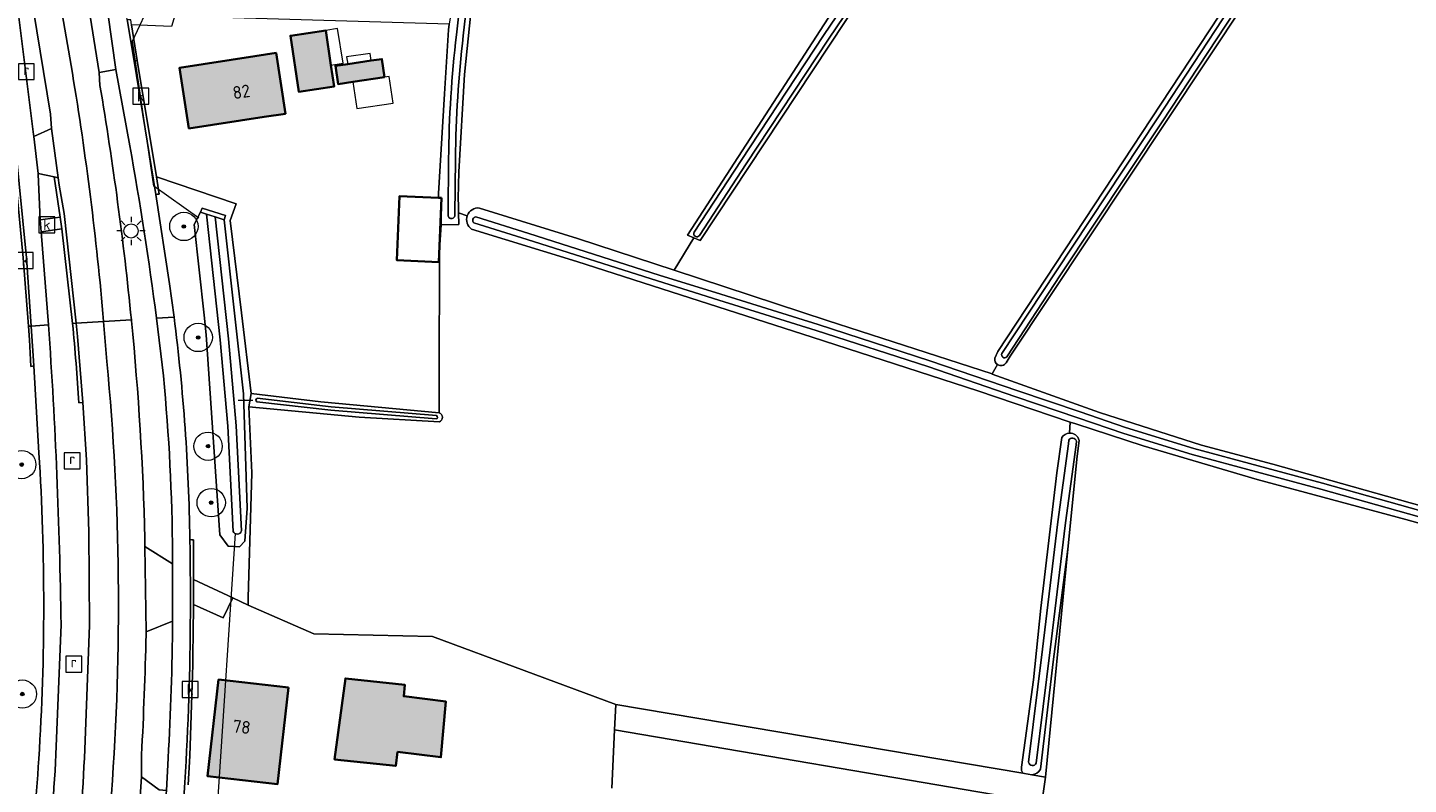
# Model space of a CAD drawing. Header units: metres. Extents: x 200031 to 204075, y 460125 to 464703.
# Tile 81 of 178: x 200751 to 200946, y 463943 to 464050. Entities that reach past the tile are written whole.
import ezdxf
from ezdxf.enums import TextEntityAlignment as Align

# ---------------------------------------------------------------- set-up
doc = ezdxf.new("R2010")
doc.units = ezdxf.units.M
doc.header["$LTSCALE"] = 2
doc.layers.get('0').update_dxf_attribs({"color": 253, "lineweight": 25})
for name, color, linetype, lineweight in [('B-WE-GR-BOOM-S', 253, 'Continuous', 25), ('B-WE-GR-BOUWLAND-GV', 253, 'Continuous', 13), ('B-WE-GR-GRAS-GV', 253, 'Continuous', 13), ('B-WE-IE-TERREINAFSCHEIDING_KUNSTMATIG_HEKWERK-G', 253, 'IE-TERREINAFSCHEIDING-KUNSTMATIG', 18), ('B-WE-IE-TERREINAFSCHEIDING_KUNSTMATIG_HEKWERK_RASTER-G', 253, 'IE-TERREINAFSCHEIDING-KUNSTMATIG', 18), ('B-WE-KL-ET_LS_OV_LICHTMAST-S', 253, 'Continuous', 25), ('B-WE-KW-KUNSTWERK_DUIKER-G', 253, 'Continuous', 18), ('B-WE-OG-BEBOUWING-GV', 253, 'Continuous', 35), ('B-WE-OG-BEBOUWING-T18', 253, 'Continuous', 18), ('B-WE-OG-BEBOUWING_LOODS-GV', 253, 'Continuous', 35), ('B-WE-OG-BEBOUWING_LUIFEL-GV', 253, 'Continuous', 18), ('B-WE-OG-TERREIN_CULTUURSCHEIDING-GV', 253, 'Continuous', 18), ('B-WE-OG-TERREIN_ERF-GV', 253, 'Continuous', 18), ('B-WE-OG-WATER-GV', 253, 'Continuous', 18), ('B-WE-OG-WATER_GREPPEL-GV', 253, 'Continuous', 18), ('B-WE-OG-WATER_SLOOT-GV', 253, 'Continuous', 18), ('B-WE-OG-WEG-GV', 253, 'Continuous', 18), ('B-WE-RI-GWA_KOLK-S', 253, 'Continuous', 25), ('B-WE-RI-GWA_RIOOLPUT-S', 253, 'Continuous', 25), ('B-WE-VH-VERHARDING_ASFALT-GV', 253, 'Continuous', 18), ('B-WE-VH-VERHARDING_BETON-A', 254, 'Continuous', 25), ('B-WE-VH-VERHARDING_BETON-GV', 253, 'Continuous', 18), ('B-WE-VH-VERHARDING_BETONSTRAATSTEEN-GV', 253, 'Continuous', 18)]:
    doc.layers.add(name, color=color, linetype=linetype, lineweight=lineweight)
doc.styles.add('NLCS-ISO', font='NLCS-ISO.ttf')
doc.styles.add('NLCS-ISO-M1000-T18', font='NLCS-ISO.ttf', dxfattribs={"height": 1.8})
doc.linetypes.add('IE-TERREINAFSCHEIDING-KUNSTMATIG', pattern='A,4,[82,NLCS.SHX,S=0.75,R=90,X=0,Y=0],4,-2', length=10)

# ---------------------------------------------------------------- blocks, each defined once
blk = doc.blocks.new('SKL-ET_OV_LICHTMAST-SO')
at = {"color": 0, "linetype": 'ByBlock', "lineweight": 18}
for points in [[(0, 2), (0, 1.25)], [(-1.25, 0), (-2, 0)], [(-1.41, 1.41), (-0.88, 0.88)], [(0.88, 0.88), (1.41, 1.41)], [(2, 0), (1.25, 0)], [(-1.41, -1.41), (-0.88, -0.88)], [(0, -1.25), (0, -2)], [(0.88, -0.88), (1.41, -1.41)]]:
    blk.add_lwpolyline(points, dxfattribs=at)
blk.add_circle((0, 0), 1, dxfattribs=at)
blk = doc.blocks.new('SRI-PUT_INSPECTIEPUT_RIOOLPUT-SO')
at = {"color": 0, "linetype": 'ByBlock', "lineweight": 18}
blk.add_lwpolyline([(-1.12, -1.12), (1.12, -1.12), (1.12, 1.12), (-1.12, 1.12)], close=True, dxfattribs=at)
at = {"color": 0, "linetype": 'ByBlock', "lineweight": 18, "style": 'NLCS-ISO'}
blk.add_text('r', height=1.5, dxfattribs=at).set_placement((0, 0.28), align=Align.MIDDLE_CENTER)
blk = doc.blocks.new('SRI-KOLK-SO')
at = {"color": 0, "linetype": 'ByBlock', "lineweight": 18}
blk.add_lwpolyline([(-1.125, -1.125), (1.125, -1.125), (1.125, 1.125), (-1.125, 1.125)], close=True, dxfattribs=at)
at = {"color": 0, "linetype": 'ByBlock', "lineweight": 18, "style": 'NLCS-ISO'}
blk.add_text('k', height=1.5, dxfattribs=at).set_placement((0, 0), align=Align.MIDDLE_CENTER)
blk = doc.blocks.new('SGR-BOOM_01-SO')
at = {"linetype": 'ByBlock', "lineweight": 18}
h = blk.add_hatch(color=0, dxfattribs=at)
h.dxf.hatch_style = 1
edge = h.paths.add_edge_path()
edge.add_arc((0, 0), 0.25, 0, 360)
at = {"color": 0, "linetype": 'ByBlock', "lineweight": 18}
for radius in [2, 0.25]:
    blk.add_circle((0, 0), radius, dxfattribs=at)

msp = doc.modelspace()

# ---------------------------------------------------------------- hatches: boundary and pattern name
at = {"layer": 'B-WE-VH-VERHARDING_BETON-A'}
h = msp.add_hatch(color=256, dxfattribs=at)
h.dxf.hatch_style = 1
h.paths.add_polyline_path([(200793.467, 464044.554), (200792.752, 464049.415), (200787.762, 464048.681), (200788.924, 464040.784), (200793.913, 464041.517)])
h = msp.add_hatch(color=256, dxfattribs=at)
h.dxf.hatch_style = 1
h.paths.add_polyline_path([(200784.071, 464037.235), (200787.043, 464037.691), (200785.725, 464046.274), (200782.753, 464045.818), (200772.113, 464044.184), (200773.431, 464035.601)])
h = msp.add_hatch(color=256, dxfattribs=at)
h.dxf.hatch_style = 1
h.paths.add_polyline_path([(200796.567, 464042.182), (200801.034, 464042.852), (200800.664, 464045.399), (200799.148, 464045.179), (200795.841, 464044.699), (200794.12, 464044.449), (200794.495, 464041.871)])
h = msp.add_hatch(color=256, dxfattribs=at)
h.dxf.hatch_style = 1
h.paths.add_polyline_path([(200787.485, 463956.691), (200777.616, 463957.81), (200776.068, 463944.161), (200785.937, 463943.042)])
h = msp.add_hatch(color=256, dxfattribs=at)
h.dxf.hatch_style = 1
h.paths.add_polyline_path([(200802.858, 463947.6), (200809.001, 463946.847), (200809.674, 463954.712), (200803.745, 463955.459), (200803.925, 463957.058), (200795.528, 463957.954), (200793.983, 463946.531), (200802.635, 463945.619)])

# ---------------------------------------------------------------- linework, layer by layer
at = {"layer": 'B-WE-GR-BOUWLAND-GV', "flags": 128}
for points in [[(201119.585, 463929.747), (201119.252, 463932.088), (201080.015, 463943.054), (201032.14, 463956.261), (200980.559, 463970.621), (200945.199, 463980.415), (200924.22, 463986.025), (200908.141, 463990.79), (200898.607, 463993.902), (200897.845, 463994.16), (200897.71, 463992.606)], [(200899.097, 463991.562), (200898.795, 463989.335), (200897.498, 463976.199), (200894.324, 463944.045), (200893.828, 463940.396)]]:
    msp.add_lwpolyline(points, dxfattribs=at)
at = {"layer": 'B-WE-GR-BOUWLAND-GV'}
msp.add_lwpolyline([(200897.71, 463992.606, -0.3694759), (200899.097, 463991.562)], format="xyb", dxfattribs=at)
at = {"layer": 'B-WE-GR-GRAS-GV', "flags": 128}
for points in [[(200945.317, 464087.876), (200928.191, 464061.882), (200889.363, 464003.439), (200888.774, 464002.532)], [(200887.211, 464003.163), (200887.617, 464004.138), (200927.005, 464063.908), (200923.532, 464066.197), (200922.967, 464065.316), (200910.422, 464072.649), (200906.64, 464074.86), (200890.367, 464084.371), (200888.007, 464085.751), (200885.613, 464082.162), (200886.542, 464081.668), (200845.602, 464019.769), (200844.717, 464020.153), (200841.929, 464015.589)], [(200813.942, 464058.823), (200812.31, 464043.234), (200811.521, 464029.486), (200811.455, 464025.697), (200811.472, 464024.747), (200811.491, 464023.705), (200812.718, 464023.289)], [(200814.454, 464024.371), (200828.257, 464020.087), (200841.929, 464015.589), (200844.717, 464020.153), (200843.824, 464020.541), (200865.332, 464053.738)], [(200812.718, 464023.289), (200811.491, 464023.705), (200811.52, 464022.045), (200809.017, 464022.02), (200808.797, 464018.49), (200808.743, 464000), (200808.731, 463995.479)], [(200897.71, 463992.606), (200897.845, 463994.16), (200884.803, 463998.579), (200861.427, 464006.144), (200828.191, 464016.84), (200813.336, 464021.408)], [(200841.929, 464015.589), (200863.535, 464008.483), (200886.798, 464000.945), (200887.587, 464002.271)], [(200887.587, 464002.271), (200886.798, 464000.945), (200886.825, 464000.936), (200901.962, 463995.519)], [(200808.778, 463994.165), (200797.467, 463994.832), (200781.875, 463996.328), (200782.294, 463986.976), (200781.793, 463969.349), (200781.783, 463968.311), (200791.042, 463964.281), (200807.79, 463963.882), (200833.669, 463954.304), (200891.149, 463944.582)], [(200901.962, 463995.519), (200916.382, 463990.905), (200926.424, 463988.231), (200945.837, 463982.764), (200966.047, 463977.198), (200986.232, 463971.716), (201002.516, 463967.196), (201011.173, 463979.972)], [(200890.94, 463945.425), (200892.663, 463957.755), (200893.664, 463967.892), (200895.948, 463986.967), (200896.651, 463991.961)], [(200890.868, 463940.902), (200833.51, 463950.704), (200833.147, 463942.493)]]:
    msp.add_lwpolyline(points, dxfattribs=at)
at = {"layer": 'B-WE-GR-GRAS-GV'}
for points in [[(200812.718, 464023.289, -0.3523669), (200814.454, 464024.371)], [(200813.336, 464021.408, -0.3381142), (200812.718, 464023.289)], [(200887.587, 464002.271, -0.3103842), (200887.211, 464003.163)], [(200888.774, 464002.532, -0.4163423), (200887.587, 464002.271)], [(200808.731, 463995.479, -0.7053465), (200808.778, 463994.165)], [(200896.651, 463991.961, -0.2461757), (200897.71, 463992.606)], [(200891.149, 463944.582, -0.1778972), (200890.94, 463945.425)]]:
    msp.add_lwpolyline(points, format="xyb", dxfattribs=at)
at = {"layer": 'B-WE-GR-GRAS-GV', "flags": 128}
msp.add_lwpolyline([(200891.359, 463944.547), (200891.149, 463944.582), (200833.669, 463954.304), (200833.51, 463950.704), (200890.868, 463940.902), (200893.828, 463940.396), (200894.324, 463944.045), (200892.393, 463944.372)], close=True, dxfattribs=at)
at = {"layer": 'B-WE-IE-TERREINAFSCHEIDING_KUNSTMATIG_HEKWERK-G', "flags": 128}
msp.add_lwpolyline([(200780.082, 464024.979), (200779.259, 464022.605)], dxfattribs=at)
at = {"layer": 'B-WE-IE-TERREINAFSCHEIDING_KUNSTMATIG_HEKWERK_RASTER-G', "flags": 128}
for points in [[(200780.831, 464009.585), (200779.259, 464022.605)], [(200781.793, 463969.349), (200782.294, 463986.976), (200781.875, 463996.328), (200782.209, 463998.176), (200780.831, 464009.585)]]:
    msp.add_lwpolyline(points, dxfattribs=at)
at = {"layer": 'B-WE-KW-KUNSTWERK_DUIKER-G', "flags": 128}
for points in [[(200774.84, 464022.937), (200768.49, 464027.435), (200765.447, 464047.94), (200768.225, 464053.893)], [(200780.376, 463997.229), (200782.439, 463997.227)], [(200775.029, 463902.566), (200779.993, 463978.404)]]:
    msp.add_lwpolyline(points, dxfattribs=at)
at = {"layer": 'B-WE-OG-BEBOUWING-GV', "flags": 128}
for points in [[(200793.467, 464044.554), (200792.752, 464049.415), (200787.762, 464048.681), (200788.924, 464040.784), (200793.913, 464041.517)], [(200784.071, 464037.235), (200787.043, 464037.691), (200785.725, 464046.274), (200782.753, 464045.818), (200772.113, 464044.184), (200773.431, 464035.601)], [(200796.567, 464042.182), (200801.034, 464042.852), (200800.664, 464045.399), (200799.148, 464045.179), (200795.841, 464044.699), (200794.12, 464044.449), (200794.495, 464041.871)], [(200787.485, 463956.691), (200777.616, 463957.81), (200776.068, 463944.161), (200785.937, 463943.042)], [(200802.858, 463947.6), (200809.001, 463946.847), (200809.674, 463954.712), (200803.745, 463955.459), (200803.925, 463957.058), (200795.528, 463957.954), (200793.983, 463946.531), (200802.635, 463945.619)]]:
    msp.add_lwpolyline(points, close=True, dxfattribs=at)
at = {"layer": 'B-WE-OG-BEBOUWING_LOODS-GV', "flags": 128}
msp.add_lwpolyline([(200809.083, 464025.794), (200808.641, 464025.813), (200803.172, 464026.049), (200802.781, 464017), (200808.692, 464016.744)], close=True, dxfattribs=at)
at = {"layer": 'B-WE-OG-BEBOUWING_LUIFEL-GV', "flags": 128}
for points in [[(200794.412, 464049.693), (200792.752, 464049.415), (200793.467, 464044.554), (200795.197, 464044.803)], [(200799.148, 464045.179), (200799.001, 464046.192), (200795.693, 464045.712), (200795.841, 464044.699)], [(200801.678, 464042.949), (200801.034, 464042.852), (200796.567, 464042.182), (200797.133, 464038.41), (200802.243, 464039.176)]]:
    msp.add_lwpolyline(points, close=True, dxfattribs=at)
at = {"layer": 'B-WE-OG-TERREIN_CULTUURSCHEIDING-GV', "flags": 128}
for points in [[(200892.393, 463944.372), (200894.324, 463944.045), (200897.498, 463976.199)], [(200897.498, 463976.199), (200895.425, 463960.329), (200893.638, 463945.147)]]:
    msp.add_lwpolyline(points, dxfattribs=at)
at = {"layer": 'B-WE-OG-TERREIN_CULTUURSCHEIDING-GV'}
msp.add_lwpolyline([(200893.638, 463945.147, -0.2416339), (200892.393, 463944.372)], format="xyb", dxfattribs=at)
at = {"layer": 'B-WE-OG-TERREIN_ERF-GV', "flags": 128}
for points in [[(200765.328, 464050.239), (200766.143, 464045.195), (200768.863, 464028.77), (200780.082, 464024.979), (200779.259, 464022.605), (200780.831, 464009.585), (200782.209, 463998.176), (200792.039, 463997.012), (200808.731, 463995.479), (200808.743, 464000), (200808.797, 464018.49), (200809.017, 464022.02), (200809.083, 464025.794), (200808.692, 464016.744), (200802.781, 464017), (200803.172, 464026.049), (200808.641, 464025.813), (200808.67, 464026.426), (200809.49, 464040.497), (200810.05, 464049.515), (200810.177, 464050.321), (200776.443, 464051.311), (200771.437, 464051.548), (200770.983, 464049.986)], [(200792.752, 464049.415), (200793.467, 464044.554), (200793.913, 464041.517), (200788.924, 464040.784), (200787.762, 464048.681)], [(200782.753, 464045.818), (200785.725, 464046.274), (200787.043, 464037.691), (200784.071, 464037.235), (200773.431, 464035.601), (200772.113, 464044.184)], [(200801.034, 464042.852), (200796.567, 464042.182), (200794.495, 464041.871), (200794.12, 464044.449), (200795.841, 464044.699), (200799.148, 464045.179), (200800.664, 464045.399)], [(200777.616, 463957.81), (200787.485, 463956.691), (200785.937, 463943.042), (200776.068, 463944.161)], [(200802.858, 463947.6), (200802.635, 463945.619), (200793.983, 463946.531), (200795.528, 463957.954), (200803.925, 463957.058), (200803.745, 463955.459), (200809.674, 463954.712), (200809.001, 463946.847)]]:
    msp.add_lwpolyline(points, close=True, dxfattribs=at)
msp.add_lwpolyline([(200833.147, 463942.493), (200833.51, 463950.704), (200833.669, 463954.304), (200807.79, 463963.882), (200791.042, 463964.281), (200781.783, 463968.311), (200779.609, 463969.361), (200778.263, 463966.517), (200774.069, 463968.377), (200774.062, 463966.776), (200774.031, 463965.855), (200773.966, 463959.824), (200773.922, 463958.495), (200773.546, 463947.019), (200773.329, 463942.964)], dxfattribs=at)
at = {"layer": 'B-WE-OG-WATER-GV', "flags": 128}
for points in [[(200943.693, 464088.308), (200932.23, 464070.846), (200920.359, 464052.569), (200910.116, 464036.981), (200895.792, 464015.386), (200888.184, 464003.826)], [(200888.874, 464003.372), (200896.482, 464014.931), (200910.806, 464036.526), (200921.051, 464052.118), (200932.922, 464070.395), (200944.383, 464087.855)]]:
    msp.add_lwpolyline(points, dxfattribs=at)
at = {"layer": 'B-WE-OG-WATER-GV'}
msp.add_lwpolyline([(200888.184, 464003.826, 0.8730511), (200888.874, 464003.372)], format="xyb", dxfattribs=at)
at = {"layer": 'B-WE-OG-WATER_GREPPEL-GV'}
for points in [[(200783.067, 463997.507, 0.6297799), (200783.013, 463997.034)], [(200808.317, 463994.591, 0.7168388), (200808.357, 463995.065)]]:
    msp.add_lwpolyline(points, format="xyb", dxfattribs=at)
at = {"layer": 'B-WE-OG-WATER_GREPPEL-GV', "flags": 128}
for points in [[(200783.013, 463997.034), (200793.476, 463995.834), (200808.317, 463994.591)], [(200808.357, 463995.065), (200793.523, 463996.308), (200783.067, 463997.507)]]:
    msp.add_lwpolyline(points, dxfattribs=at)
at = {"layer": 'B-WE-OG-WATER_SLOOT-GV', "flags": 128}
for points in [[(200823.404, 464097.293), (200822.084, 464093.811), (200821.784, 464093.019), (200816.277, 464078.727), (200814.132, 464072.7), (200812.622, 464065.877), (200810.177, 464050.321), (200810.05, 464049.515), (200809.49, 464040.497), (200808.67, 464026.426), (200808.641, 464025.813), (200809.083, 464025.794), (200809.017, 464022.02), (200811.52, 464022.045), (200811.491, 464023.705), (200811.472, 464024.747), (200811.455, 464025.697), (200811.521, 464029.486), (200812.31, 464043.234), (200813.942, 464058.823), (200814.862, 464067.304), (200816.482, 464073.031), (200819.83, 464081.281), (200825.595, 464095.746)], [(200844.717, 464020.153), (200845.602, 464019.769), (200886.542, 464081.668), (200885.613, 464082.162), (200884.692, 464082.653), (200865.332, 464053.738), (200843.824, 464020.541)]]:
    msp.add_lwpolyline(points, close=True, dxfattribs=at)
for points in [[(200943.371, 464089.022), (200927.575, 464064.772), (200927.005, 464063.908), (200887.617, 464004.138), (200887.211, 464003.163)], [(200888.184, 464003.826), (200895.792, 464015.386), (200910.116, 464036.981), (200920.359, 464052.569), (200932.23, 464070.846), (200943.693, 464088.308)], [(200888.774, 464002.532), (200889.363, 464003.439), (200928.191, 464061.882), (200945.317, 464087.876)], [(200944.383, 464087.855), (200932.922, 464070.395), (200921.051, 464052.118), (200910.806, 464036.526), (200896.482, 464014.931), (200888.874, 464003.372)], [(200844.761, 464020.981), (200851.363, 464031.103), (200862.987, 464048.716), (200873.202, 464063.839), (200884.928, 464081.818)], [(200884.928, 464081.818), (200873.202, 464063.839), (200862.987, 464048.716), (200851.363, 464031.103), (200844.761, 464020.981)], [(200885.67, 464081.334), (200873.941, 464063.349), (200863.725, 464048.224), (200852.104, 464030.617), (200845.503, 464020.497)], [(200845.503, 464020.497), (200852.104, 464030.617), (200863.725, 464048.224), (200873.941, 464063.349), (200885.67, 464081.334)], [(200811.187, 464048.809), (200812.634, 464061.531)], [(200812.634, 464061.531), (200811.187, 464048.809)], [(200813.596, 464061.424), (200813.596, 464061.423), (200812.148, 464048.698), (200812.148, 464048.696)], [(200812.148, 464048.696), (200812.148, 464048.698), (200813.596, 464061.423), (200813.596, 464061.424)], [(200810.005, 464023.395), (200810.087, 464031.337)], [(200810.087, 464031.337), (200810.005, 464023.395)], [(200811.055, 464031.329), (200811.055, 464031.328), (200810.973, 464023.385)], [(200810.973, 464023.385), (200811.055, 464031.328), (200811.055, 464031.329)], [(200779.684, 463978.724), (200778.945, 463993.553), (200777.827, 464005.764), (200775.899, 464023.517), (200775.082, 464023.779), (200774.176, 464022.037), (200775.565, 464009.252), (200775.868, 464006.463), (200777.815, 463978.245), (200778.957, 463976.64), (200780.552, 463976.526), (200781.301, 463977.364), (200781.657, 463982.008), (200781.147, 463998.138), (200779.877, 464009.524), (200778.405, 464022.714), (200777.12, 464023.126), (200778.993, 464005.881), (200780.114, 463993.635), (200780.854, 463978.782)], [(201093.078, 463942.411), (201076.708, 463946.915), (201065.907, 463949.927), (201053.63, 463953.18), (201036.626, 463957.847), (201016.859, 463963.287), (201003.953, 463966.797), (201002.516, 463967.196), (200986.232, 463971.716), (200966.047, 463977.198), (200945.837, 463982.764), (200926.424, 463988.231), (200916.382, 463990.905), (200901.962, 463995.519), (200886.825, 464000.936), (200886.798, 464000.945), (200863.535, 464008.483), (200841.929, 464015.589), (200828.257, 464020.087), (200814.454, 464024.371)], [(200777.12, 464023.126), (200775.899, 464023.517), (200777.827, 464005.764), (200778.945, 463993.553), (200779.684, 463978.724)], [(200780.854, 463978.782), (200780.114, 463993.635), (200778.993, 464005.881), (200777.12, 464023.126)], [(201097.767, 463939.409), (201082.465, 463943.648), (201068.032, 463947.55), (201051.608, 463952.118), (201034.767, 463956.685), (201016.473, 463961.799), (201003.65, 463965.245), (200991.071, 463968.585), (200971.123, 463974.194), (200950.421, 463979.829), (200933.198, 463984.671), (200915.036, 463989.587), (200905.382, 463992.529), (200898.928, 463994.762), (200890.168, 463997.713), (200877.735, 464001.977), (200861.989, 464007.067), (200848.249, 464011.356), (200839.564, 464014.072), (200821.154, 464019.934), (200813.666, 464022.285)], [(200813.666, 464022.285), (200821.154, 464019.934), (200839.564, 464014.072), (200848.249, 464011.356), (200861.989, 464007.067), (200877.735, 464001.977), (200890.168, 463997.713), (200898.928, 463994.762), (200905.382, 463992.529), (200915.036, 463989.587), (200933.198, 463984.671), (200950.421, 463979.829), (200971.123, 463974.194), (200991.071, 463968.585), (201003.65, 463965.245), (201016.473, 463961.799), (201034.767, 463956.685), (201051.608, 463952.118), (201068.032, 463947.55), (201082.465, 463943.648), (201097.767, 463939.409)], [(200813.93, 464023.128), (200821.42, 464020.775), (200839.83, 464014.914), (200848.513, 464012.199), (200862.256, 464007.908), (200878.014, 464002.814), (200890.452, 463998.549), (200899.214, 463995.597), (200905.655, 463993.369), (200915.28, 463990.435), (200933.433, 463985.522), (200950.657, 463980.68), (200971.359, 463975.045), (200991.303, 463969.436), (201003.878, 463966.098), (201016.706, 463962.65), (201035.001, 463957.536), (201051.841, 463952.969), (201068.265, 463948.401), (201082.698, 463944.499), (201098.001, 463940.261)], [(201098.001, 463940.261), (201082.698, 463944.499), (201068.265, 463948.401), (201051.841, 463952.969), (201035.001, 463957.536), (201016.706, 463962.65), (201003.878, 463966.098), (200991.303, 463969.436), (200971.359, 463975.045), (200950.657, 463980.68), (200933.433, 463985.522), (200915.28, 463990.435), (200905.655, 463993.369), (200899.214, 463995.597), (200890.452, 463998.549), (200878.014, 464002.814), (200862.256, 464007.908), (200848.513, 464012.199), (200839.83, 464014.914), (200821.42, 464020.775), (200813.93, 464023.128)], [(200813.336, 464021.408), (200828.191, 464016.84), (200861.427, 464006.144), (200884.803, 463998.579), (200897.845, 463994.16), (200898.607, 463993.902), (200908.141, 463990.79), (200924.22, 463986.025), (200945.199, 463980.415), (200980.559, 463970.621), (201032.14, 463956.261), (201080.015, 463943.054), (201119.252, 463932.088), (201126.621, 463930.028), (201184.712, 463914.192), (201239.644, 463898.652), (201280.565, 463887.336), (201281.172, 463890.935), (201278.838, 463891.496), (201274.555, 463892.526), (201238.917, 463902.191), (201212.201, 463909.734)], [(200808.731, 463995.479), (200792.039, 463997.012), (200782.209, 463998.176), (200781.875, 463996.328)], [(200808.317, 463994.591), (200793.476, 463995.834), (200783.013, 463997.034)], [(200783.067, 463997.507), (200793.523, 463996.308), (200808.357, 463995.065)], [(200781.875, 463996.328), (200797.467, 463994.832), (200808.778, 463994.165)], [(200896.651, 463991.961), (200895.948, 463986.967), (200893.664, 463967.892), (200892.663, 463957.755), (200890.94, 463945.425)], [(200891.963, 463946.137), (200893.925, 463962.113), (200896.076, 463980.085), (200897.579, 463991.091), (200897.623, 463991.594)], [(200897.623, 463991.594), (200897.579, 463991.091), (200896.076, 463980.085), (200893.925, 463962.113), (200891.963, 463946.137)], [(200898.704, 463991.461), (200898.661, 463990.943), (200897.158, 463979.946), (200895.009, 463961.981), (200893.046, 463946.004)], [(200893.046, 463946.004), (200895.009, 463961.981), (200897.158, 463979.946), (200898.661, 463990.943), (200898.704, 463991.461)], [(200893.638, 463945.147), (200895.425, 463960.329), (200897.498, 463976.199), (200898.795, 463989.335), (200899.097, 463991.562)], [(200891.149, 463944.582), (200891.359, 463944.547), (200892.393, 463944.372)]]:
    msp.add_lwpolyline(points, dxfattribs=at)
at = {"layer": 'B-WE-OG-WATER_SLOOT-GV'}
for points in [[(200810.087, 464031.337, -0.0272222), (200811.187, 464048.809)], [(200811.187, 464048.809, 0.0272222), (200810.087, 464031.337)], [(200812.148, 464048.696, 0.02724), (200811.055, 464031.329)], [(200811.055, 464031.329, -0.02724), (200812.148, 464048.696)], [(200814.454, 464024.371, 0.3523669), (200812.718, 464023.289)], [(200810.973, 464023.385, -1.0474975), (200810.005, 464023.395)], [(200810.005, 464023.395, 1.0474975), (200810.973, 464023.385)], [(200812.718, 464023.289, 0.3381142), (200813.336, 464021.408)], [(200813.666, 464022.285, -0.6698452), (200813.93, 464023.128)], [(200813.93, 464023.128, 0.6698452), (200813.666, 464022.285)], [(200845.503, 464020.497, -0.979942), (200844.761, 464020.981)], [(200844.761, 464020.981, 0.979942), (200845.503, 464020.497)], [(200887.211, 464003.163, 0.3103842), (200887.587, 464002.271)], [(200887.587, 464002.271, 0.4163423), (200888.774, 464002.532)], [(200888.874, 464003.372, -0.8730511), (200888.184, 464003.826)], [(200783.013, 463997.034, -0.6297799), (200783.067, 463997.507)], [(200808.357, 463995.065, -0.7168388), (200808.317, 463994.591)], [(200808.778, 463994.165, 0.7053465), (200808.731, 463995.479)], [(200897.71, 463992.606, 0.2461757), (200896.651, 463991.961)], [(200899.097, 463991.562, 0.3694759), (200897.71, 463992.606)], [(200897.623, 463991.594, -0.6959568), (200898.704, 463991.461)], [(200898.704, 463991.461, 0.6959568), (200897.623, 463991.594)], [(200780.854, 463978.782, -0.7160939), (200779.684, 463978.724)], [(200779.684, 463978.724, 0.7160939), (200780.854, 463978.782)], [(200893.046, 463946.004, -0.7419565), (200891.963, 463946.137)], [(200891.963, 463946.137, 0.7419565), (200893.046, 463946.004)], [(200890.94, 463945.425, 0.1778972), (200891.149, 463944.582)], [(200892.393, 463944.372, 0.2416339), (200893.638, 463945.147)]]:
    msp.add_lwpolyline(points, format="xyb", dxfattribs=at)
at = {"layer": 'B-WE-OG-WEG-GV', "flags": 128}
for points in [[(200746.937, 464079.323), (200746.023, 464079.325), (200746.068, 464082.279), (200744.388, 464092.032), (200743.303, 464094.923), (200744.158, 464095.251), (200743.828, 464096.586), (200743.292, 464100.141), (200741.238, 464100.77), (200742.218, 464094.873), (200745.78, 464074.052), (200749.398, 464051.298), (200751.481, 464034.751), (200751.514, 464034.472), (200754.041, 464035.59), (200753.89, 464037.64), (200749.526, 464064.354), (200747.695, 464074.844), (200747.02, 464078.423)], [(200754.391, 464028.776), (200752.134, 464029.243), (200752.144, 464029.155), (200752.411, 464022.725), (200755.248, 464023.096)], [(200775.082, 464023.779), (200775.316, 464024.334), (200778.579, 464023.308), (200778.405, 464022.714), (200779.877, 464009.524), (200781.147, 463998.138), (200781.657, 463982.008), (200781.301, 463977.364), (200780.552, 463976.526), (200778.957, 463976.64), (200777.815, 463978.245), (200775.868, 464006.463), (200775.565, 464009.252), (200774.176, 464022.037)]]:
    msp.add_lwpolyline(points, close=True, dxfattribs=at)
for points in [[(200765.076, 464033.145), (200763.133, 464043.905), (200760.74, 464043.525), (200760.871, 464041.686)], [(200752.252, 463989.801), (200751.554, 464002.078), (200751.326, 464002.044), (200751.099, 464002.011), (200750.907, 464005.747), (200750.763, 464007.686), (200750.045, 464017.346), (200748.885, 464029.216), (200745.9, 464028.81), (200745.975, 464028.313), (200748.063, 464007.515), (200748.194, 464006.21), (200748.261, 464005.543), (200742.909, 464005.131), (200742.901, 464004.264), (200742.831, 463996.553), (200743.255, 463997.352), (200743.517, 463997.37)], [(200780.082, 464024.979), (200768.863, 464028.77), (200769.241, 464026.318), (200769.012, 464026.304), (200768.765, 464026.289), (200770.691, 464013.669), (200771.331, 464008.985)], [(200773.56, 463977.558), (200773.837, 463977.536), (200774.096, 463977.514), (200774.084, 463971.927), (200779.609, 463969.361), (200781.783, 463968.311), (200781.793, 463969.349), (200782.294, 463986.976), (200781.875, 463996.328), (200782.209, 463998.176), (200780.831, 464009.585), (200779.259, 464022.605), (200780.082, 464024.979)], [(200757.009, 464008.08), (200755.497, 464021.418), (200752.563, 464021.025), (200753.606, 464007.865)], [(200765.307, 464008.604), (200765.321, 464008.461)], [(200769.829, 464000.669), (200768.845, 464008.828)], [(200758.67, 463946.712), (200759.381, 463965.471), (200759.3, 463978.64), (200758.974, 463988.833), (200758.462, 463996.897), (200757.882, 463996.849)], [(200767.205, 463977.731), (200767.22, 463976.595), (200771.115, 463974.135), (200771.111, 463975.485)], [(200755.373, 463965.57), (200754.663, 463947.245)], [(200771.128, 463966.052), (200767.382, 463964.523), (200767.387, 463964.164)], [(200766.744, 463947.175), (200766.72, 463944.086), (200769.233, 463942.253), (200770.258, 463942.127), (200770.504, 463946.729)]]:
    msp.add_lwpolyline(points, dxfattribs=at)
at = {"layer": 'B-WE-OG-WEG-GV'}
for points in [[(200760.871, 464041.686, -0.0170165), (200765.307, 464008.604)], [(200768.845, 464008.828, 0.0126106), (200765.076, 464033.145)], [(200765.321, 464008.461, -0.0185088), (200767.205, 463977.731)], [(200771.331, 464008.985, -0.0282552), (200773.56, 463977.558)], [(200753.606, 464007.865, -0.0142498), (200755.373, 463965.57)], [(200757.882, 463996.849, 0.0081021), (200757.009, 464008.08)], [(200771.111, 463975.485, 0.0223009), (200769.829, 464000.669)], [(200752.241, 463946.626, 0.0317077), (200752.252, 463989.801)], [(200770.504, 463946.729, 0.0114998), (200771.128, 463966.052)], [(200767.387, 463964.164, -0.0068617), (200766.744, 463947.175)], [(200748.473, 463910.372, 0.0187094), (200752.241, 463946.626)], [(200754.663, 463947.245, -0.0222338), (200750.931, 463909.95)], [(200754.939, 463909.262, 0.0256093), (200758.67, 463946.712)]]:
    msp.add_lwpolyline(points, format="xyb", dxfattribs=at)
at = {"layer": 'B-WE-VH-VERHARDING_ASFALT-GV', "flags": 128}
for points in [[(200755.489, 464106.39), (200755.072, 464108.714), (200752.646, 464108.3), (200753.23, 464104.634), (200761.776, 464053.284), (200761.964, 464051.948), (200763.133, 464043.905), (200765.076, 464033.145)], [(200768.845, 464008.828), (200771.331, 464008.985), (200770.691, 464013.669), (200768.765, 464026.289), (200765.681, 464045.119), (200764.724, 464050.966), (200755.489, 464106.39)], [(200759.097, 464053.872), (200758.518, 464055.431), (200755.262, 464074.619), (200754.659, 464078.641), (200754.181, 464080.589), (200750.662, 464079.974), (200751.043, 464077.768), (200756.975, 464043.411)], [(200750.662, 464079.974), (200746.937, 464079.323), (200747.02, 464078.423), (200747.695, 464074.844), (200749.526, 464064.354), (200753.89, 464037.64), (200754.041, 464035.59), (200754.979, 464028.655), (200755.122, 464027.596), (200755.806, 464023.609), (200757.494, 464008.111), (200761.387, 464008.357)], [(200756.975, 464043.411), (200751.043, 464077.768), (200750.662, 464079.974)], [(200760.871, 464041.686), (200760.74, 464043.525), (200759.097, 464053.872)], [(200761.836, 464002.711), (200761.387, 464008.357), (200757.494, 464008.111), (200757.7, 464006.22), (200758.462, 463996.897), (200758.974, 463988.833), (200759.3, 463978.64), (200759.381, 463965.471), (200758.67, 463946.712)], [(200765.321, 464008.461), (200765.307, 464008.604), (200761.387, 464008.357), (200761.836, 464002.711)], [(200761.387, 464008.357), (200765.307, 464008.604)], [(200771.331, 464008.985), (200768.845, 464008.828), (200769.829, 464000.669)], [(200753.606, 464007.865), (200751.158, 464007.711), (200751.554, 464002.078), (200752.252, 463989.801)], [(200767.387, 463964.164), (200767.382, 463964.523), (200767.22, 463976.595), (200767.205, 463977.731)], [(200771.111, 463975.485), (200771.115, 463974.135), (200771.134, 463966.73), (200771.128, 463966.052)], [(200754.663, 463947.245), (200755.373, 463965.57)], [(200765.652, 463933.207), (200766.17, 463935.569), (200766.72, 463944.086), (200766.744, 463947.175)], [(200770.504, 463946.729), (200770.258, 463942.127), (200770.233, 463941.65), (200769.889, 463937.279), (200769.874, 463937.093)]]:
    msp.add_lwpolyline(points, dxfattribs=at)
msp.add_lwpolyline([(200745.78, 464074.052), (200742.218, 464094.873), (200741.238, 464100.77), (200740.398, 464105.822), (200740.336, 464106.196), (200737.733, 464105.751), (200737.922, 464104.663), (200738.708, 464100.131), (200740.205, 464091.5), (200745.851, 464057.541), (200747.187, 464048.195), (200748.929, 464033.008), (200750.48, 464017.343), (200751.158, 464007.711), (200753.606, 464007.865), (200752.563, 464021.025), (200752.411, 464022.725), (200752.144, 464029.155), (200752.134, 464029.243), (200751.514, 464034.472), (200751.481, 464034.751), (200749.398, 464051.298)], close=True, dxfattribs=at)
at = {"layer": 'B-WE-VH-VERHARDING_ASFALT-GV'}
for points in [[(200756.975, 464043.411, -0.0197332), (200761.387, 464008.357)], [(200761.387, 464008.357, 0.0197332), (200756.975, 464043.411)], [(200765.307, 464008.604, 0.0170165), (200760.871, 464041.686)], [(200765.076, 464033.145, -0.0126106), (200768.845, 464008.828)], [(200767.205, 463977.731, 0.0185088), (200765.321, 464008.461)], [(200773.56, 463977.558, 0.0282552), (200771.331, 464008.985)], [(200755.373, 463965.57, 0.0142498), (200753.606, 464007.865)], [(200762.496, 463941.659, 0.0425008), (200761.836, 464002.711)], [(200761.836, 464002.711, -0.0425008), (200762.496, 463941.659)], [(200769.829, 464000.669, -0.0223009), (200771.111, 463975.485)], [(200752.252, 463989.801, -0.0317077), (200752.241, 463946.626)], [(200771.804, 463929.905, 0.0283559), (200773.56, 463977.558)], [(200771.128, 463966.052, -0.0114998), (200770.504, 463946.729)], [(200766.744, 463947.175, 0.0068617), (200767.387, 463964.164)], [(200752.241, 463946.626, -0.0187094), (200748.473, 463910.372)], [(200750.931, 463909.95, 0.0222338), (200754.663, 463947.245)], [(200758.67, 463946.712, -0.0256093), (200754.939, 463909.262)]]:
    msp.add_lwpolyline(points, format="xyb", dxfattribs=at)
at = {"layer": 'B-WE-VH-VERHARDING_BETON-GV', "flags": 128}
msp.add_lwpolyline([(200778.405, 464022.714), (200778.579, 464023.308), (200775.316, 464024.334), (200775.082, 464023.779), (200775.899, 464023.517), (200777.12, 464023.126)], close=True, dxfattribs=at)
at = {"layer": 'B-WE-VH-VERHARDING_BETONSTRAATSTEEN-GV', "flags": 128}
for points in [[(200748.929, 464033.008), (200747.187, 464048.195), (200745.851, 464057.541), (200745.623, 464057.512), (200745.349, 464057.477), (200746.624, 464048.21), (200746.774, 464046.947), (200748.412, 464033.012), (200748.885, 464029.216), (200750.045, 464017.346), (200750.763, 464007.686), (200751.158, 464007.711), (200750.48, 464017.343)], [(200761.964, 464051.948), (200759.097, 464053.872), (200760.74, 464043.525), (200763.133, 464043.905)], [(200765.328, 464050.239), (200765.228, 464050.927), (200764.961, 464050.948), (200764.724, 464050.966), (200765.681, 464045.119), (200765.929, 464045.16), (200766.143, 464045.195)], [(200766.143, 464045.195), (200765.929, 464045.16), (200765.681, 464045.119), (200768.765, 464026.289), (200769.012, 464026.304), (200769.241, 464026.318), (200768.863, 464028.77)], [(200754.041, 464035.59), (200751.514, 464034.472), (200752.134, 464029.243), (200754.391, 464028.776), (200754.979, 464028.655)], [(200754.979, 464028.655), (200754.391, 464028.776), (200755.248, 464023.096), (200755.497, 464021.418), (200757.009, 464008.08), (200757.494, 464008.111), (200755.806, 464023.609), (200755.122, 464027.596)], [(200755.248, 464023.096), (200752.411, 464022.725), (200752.563, 464021.025), (200755.497, 464021.418)], [(200751.158, 464007.711), (200750.763, 464007.686), (200750.907, 464005.747), (200751.099, 464002.011), (200751.326, 464002.044), (200751.554, 464002.078)], [(200771.115, 463974.135), (200767.22, 463976.595), (200767.382, 463964.523), (200771.128, 463966.052), (200771.134, 463966.73)], [(200779.609, 463969.361), (200774.084, 463971.927), (200774.069, 463968.377), (200778.263, 463966.517)], [(200770.233, 463941.65), (200770.258, 463942.127), (200769.233, 463942.253), (200766.72, 463944.086), (200766.17, 463935.569), (200768.578, 463937.332), (200769.889, 463937.279)]]:
    msp.add_lwpolyline(points, close=True, dxfattribs=at)
for points in [[(200757.7, 464006.22), (200757.494, 464008.111), (200757.009, 464008.08)], [(200757.882, 463996.849), (200758.462, 463996.897), (200757.7, 464006.22)], [(200773.329, 463942.964), (200773.546, 463947.019), (200773.922, 463958.495), (200773.966, 463959.824), (200774.031, 463965.855), (200774.062, 463966.776), (200774.069, 463968.377), (200774.084, 463971.927), (200774.096, 463977.514), (200773.837, 463977.536), (200773.56, 463977.558)]]:
    msp.add_lwpolyline(points, dxfattribs=at)
at = {"layer": 'B-WE-VH-VERHARDING_BETONSTRAATSTEEN-GV'}
for points in [[(200757.009, 464008.08, -0.0081021), (200757.882, 463996.849)], [(200773.56, 463977.558, -0.0283559), (200771.804, 463929.905)]]:
    msp.add_lwpolyline(points, format="xyb", dxfattribs=at)

# ---------------------------------------------------------------- block references
at = {"layer": 'B-WE-GR-BOOM-S'}
for p in [(200772.714, 464021.767), (200774.735, 464006.097), (200776.133, 463990.744), (200749.83, 463988.154), (200776.575, 463982.777), (200749.909, 463955.754)]:
    msp.add_blockref('SGR-BOOM_01-SO', p, dxfattribs=at)
at = {"layer": 'B-WE-KL-ET_LS_OV_LICHTMAST-S'}
msp.add_blockref('SKL-ET_OV_LICHTMAST-SO', (200765.265, 464021.131), dxfattribs=at)
at = {"layer": 'B-WE-RI-GWA_KOLK-S'}
for p in [(200766.624, 464040.147), (200753.367, 464022.002), (200750.317, 464016.951), (200773.605, 463956.408)]:
    msp.add_blockref('SRI-KOLK-SO', p, dxfattribs=at)
at = {"layer": 'B-WE-RI-GWA_RIOOLPUT-S'}
for p in [(200750.472, 464043.616), (200756.954, 463988.671), (200757.183, 463959.985)]:
    msp.add_blockref('SRI-PUT_INSPECTIEPUT_RIOOLPUT-SO', p, dxfattribs=at)

# ---------------------------------------------------------------- texts
at = {"layer": 'B-WE-OG-BEBOUWING-T18', "style": 'NLCS-ISO-M1000-T18'}
for s, rotation, p in [('82', 8.7, (200780.831, 464040.784)), ('78', 353.5, (200780.883, 463951.119))]:
    msp.add_text(s, height=1.8, rotation=rotation, dxfattribs=at).set_placement(p, align=Align.MIDDLE)

doc.saveas('drawing.dxf')
